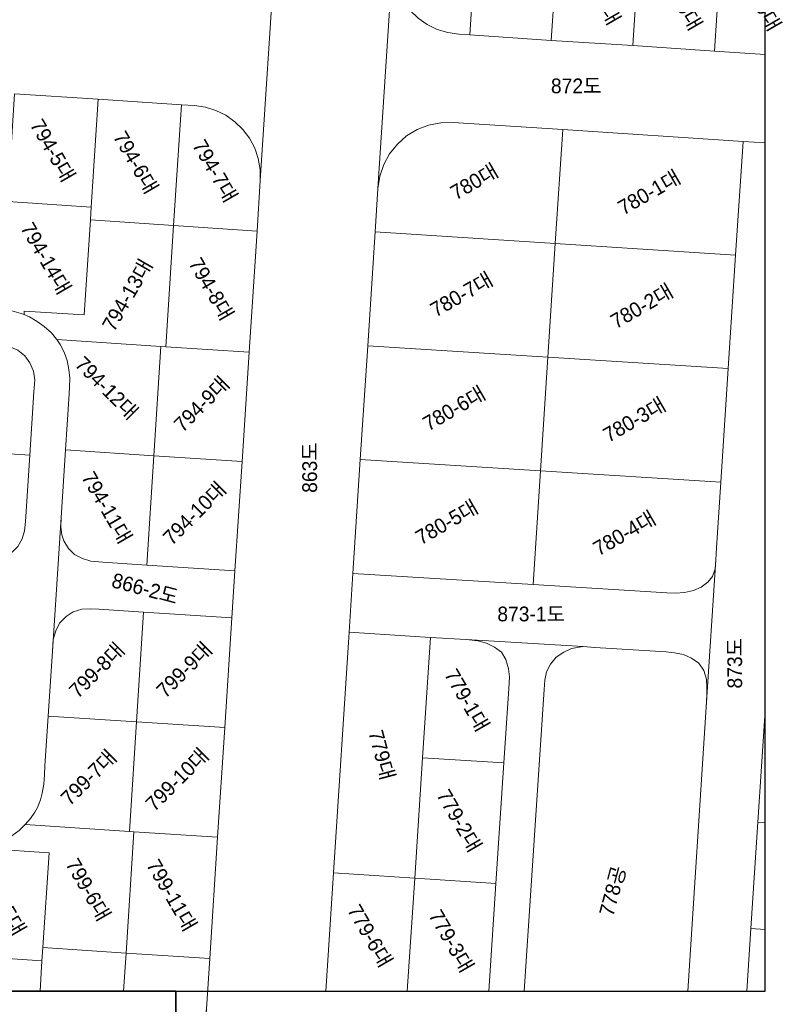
# Model space of a CAD drawing. Header units: metres. Extents: x 183400 to 184400, y 422200 to 427800.
# Tile 189 of 221: x 184074 to 184203, y 426998 to 427165. Entities that reach past the tile are written whole.
import ezdxf
from ezdxf.enums import TextEntityAlignment as Align

# ---------------------------------------------------------------- set-up
doc = ezdxf.new("R2010")
doc.units = ezdxf.units.M
doc.layers.add('일람표', color=7, linetype='Continuous')
doc.layers.add('지번', color=252, linetype='Continuous', lineweight=5)
doc.layers.add('지적', color=252, linetype='Continuous', lineweight=5)
doc.styles.add('UPM', font='Gulim.ttf')

msp = doc.modelspace()

# ---------------------------------------------------------------- linework, layer by layer
at = {"layer": '일람표'}
for points in [[(183600, 427000), (184200, 427000), (184200, 427400), (183600, 427400)], [(183500, 426600), (184100, 426600), (184100, 427000), (183500, 427000)], [(184100, 426909.79), (184024.37, 426909.79), (184024.37, 427000), (184100, 427000)]]:
    msp.add_lwpolyline(points, close=True, dxfattribs=at)
at = {"layer": '지적', "linetype": 'Continuous'}
for points in [[(184125.52, 427309.79), (184125.45, 427308.77), (184124.13, 427288.5), (184122.91, 427269.71), (184121.69, 427250.91), (184121.17, 427242.93), (184119.95, 427224.07), (184118.72, 427205.22), (184117.4, 427184.87), (184116.86, 427176.51), (184114.33, 427137.59), (184113.78, 427129.02), (184112.44, 427108.46), (184111.24, 427089.91), (184110.03, 427071.35), (184109.51, 427063.37), (184108.3, 427044.72), (184107.09, 427026.12), (184105.75, 427005.52), (184105.2, 426996.96), (184102.67, 426958.04), (184102.1, 426949.2), (184100.75, 426928.38), (184100, 426916.83)], [(184125.45, 427000), (184126.74, 427020.04), (184129.4, 427060.91), (184130.05, 427070.89), (184131.3, 427090.23), (184132.56, 427109.57), (184133.81, 427128.92), (184134.28, 427136.28), (184136.82, 427175.2), (184137.36, 427183.57), (184138.68, 427203.93), (184139.91, 427222.78), (184141.13, 427241.63), (184141.65, 427249.61), (184143, 427270.46), (184144.36, 427291.32), (184145.56, 427309.79)], [(184137.36, 427183.57), (184136.82, 427175.2), (184136.84, 427173.32), (184137.16, 427171.46), (184137.77, 427169.68), (184138.64, 427168.01), (184139.77, 427166.5), (184141.12, 427165.19), (184142.66, 427164.11), (184144.34, 427163.27), (184146.14, 427162.72), (184148, 427162.44), (184149.87, 427162.32), (184151.18, 427182.66), (184137.36, 427183.57)], [(184151.18, 427182.66), (184149.87, 427162.32), (184163.71, 427161.41), (184164.92, 427179.78), (184165.04, 427181.74), (184151.18, 427182.66)], [(184164.92, 427179.78), (184163.71, 427161.41), (184177.55, 427160.51), (184178.75, 427178.87), (184164.92, 427179.78)], [(184178.75, 427178.87), (184177.55, 427160.51), (184191.39, 427159.6), (184192.59, 427177.96), (184178.75, 427178.87)], [(184192.59, 427177.96), (184191.39, 427159.6), (184200, 427159.03)], [(184072.65, 427152.35), (184086.81, 427151.42), (184100.96, 427150.49), (184103.15, 427150.34), (184105.01, 427150.07), (184106.81, 427149.52), (184108.49, 427148.68), (184110.03, 427147.6), (184111.38, 427146.28), (184112.51, 427144.78), (184113.38, 427143.11), (184113.99, 427141.33), (184114.31, 427139.47), (184114.33, 427137.59), (184116.86, 427176.51)], [(184136.82, 427175.2), (184134.28, 427136.28), (184134.6, 427138.34), (184135.27, 427140.33), (184136.28, 427142.16), (184137.59, 427143.8), (184139.16, 427145.18), (184140.95, 427146.26), (184142.9, 427147.02), (184144.95, 427147.43), (184147.04, 427147.47), (184165.65, 427146.26), (184196.24, 427144.25), (184200, 427144)], [(184200, 427159.03), (184191.39, 427159.6), (184177.55, 427160.51), (184163.71, 427161.41), (184149.87, 427162.32), (184148, 427162.44), (184146.14, 427162.72), (184144.34, 427163.27), (184142.66, 427164.11), (184141.12, 427165.19), (184139.77, 427166.5), (184138.64, 427168.01), (184137.77, 427169.68), (184137.16, 427171.46), (184136.84, 427173.32), (184136.82, 427175.2)], [(184072.65, 427152.35), (184071.48, 427134.03), (184085.64, 427133.1), (184086.81, 427151.42), (184072.65, 427152.35)], [(184086.81, 427151.42), (184085.64, 427133.1), (184085.5, 427130.92), (184099.63, 427129.97), (184100.96, 427150.49), (184086.81, 427151.42)], [(184100.96, 427150.49), (184099.63, 427129.97), (184113.78, 427129.02), (184114.33, 427137.59), (184114.31, 427139.47), (184113.99, 427141.33), (184113.38, 427143.11), (184112.51, 427144.78), (184111.38, 427146.28), (184110.03, 427147.6), (184108.49, 427148.68), (184106.81, 427149.52), (184105.01, 427150.07), (184103.15, 427150.34), (184100.96, 427150.49)], [(184147.04, 427147.47), (184144.95, 427147.43), (184142.9, 427147.02), (184140.95, 427146.26), (184139.16, 427145.18), (184137.59, 427143.8), (184136.28, 427142.16), (184135.27, 427140.33), (184134.6, 427138.34), (184134.28, 427136.28), (184133.81, 427128.92), (184164.39, 427126.94), (184165.65, 427146.26), (184147.04, 427147.47)], [(184165.65, 427146.26), (184164.39, 427126.94), (184194.98, 427124.96), (184196.24, 427144.25), (184165.65, 427146.26)], [(184196.24, 427144.25), (184194.98, 427124.96), (184193.72, 427105.68), (184192.47, 427086.39), (184191.74, 427075.24), (184191.62, 427073.2), (184189.99, 427048.21), (184186.85, 427000)], [(184200, 427144), (184196.24, 427144.25)], [(184071.48, 427134.03), (184070.31, 427115.72), (184070.81, 427115.69), (184072.19, 427115.47), (184073.79, 427115.04), (184074.26, 427114.84), (184074.3, 427115.45), (184084.46, 427114.78), (184085.5, 427130.92), (184085.64, 427133.1), (184071.48, 427134.03)], [(184085.5, 427130.92), (184084.46, 427114.78), (184074.3, 427115.45), (184074.26, 427114.84), (184075.16, 427114.46), (184076.49, 427113.69), (184077.66, 427112.83), (184078.89, 427111.74), (184079.75, 427110.68), (184079.81, 427110.6), (184097.47, 427109.44), (184098.3, 427109.39), (184099.63, 427129.97), (184085.5, 427130.92)], [(184099.63, 427129.97), (184098.3, 427109.39), (184112.44, 427108.46), (184113.78, 427129.02), (184099.63, 427129.97)], [(184133.81, 427128.92), (184132.56, 427109.57), (184163.14, 427107.63), (184164.39, 427126.94), (184133.81, 427128.92)], [(184164.39, 427126.94), (184163.14, 427107.63), (184193.72, 427105.68), (184194.98, 427124.96), (184164.39, 427126.94)], [(184073.4, 427027.26), (184074.47, 427028.25), (184075.33, 427029.29), (184076.08, 427030.36), (184076.54, 427031.18), (184077.06, 427032.45), (184077.35, 427033.6), (184077.59, 427035.1), (184077.71, 427036.7), (184077.8, 427038.24), (184078.35, 427046.68), (184079.07, 427057.68), (184080.56, 427080.4), (184081.3, 427091.87), (184081.87, 427100.48), (184081.99, 427102.49), (184082.03, 427104.03), (184081.86, 427105.51), (184081.55, 427107.04), (184081.08, 427108.45), (184080.39, 427109.75), (184079.81, 427110.6), (184079.75, 427110.68), (184078.89, 427111.74), (184077.66, 427112.83), (184076.49, 427113.69), (184075.16, 427114.46), (184074.26, 427114.84), (184073.79, 427115.04), (184072.19, 427115.47)], [(184061.63, 427110.27), (184060.44, 427091.94), (184075.23, 427090.97), (184075.94, 427101.76), (184076.07, 427103.79), (184075.84, 427105.24), (184075.25, 427106.65), (184074.36, 427107.85), (184073.19, 427108.79), (184071.84, 427109.38), (184070.35, 427109.72), (184068.34, 427109.83), (184061.63, 427110.27)], [(184079.81, 427110.6), (184080.39, 427109.75), (184081.08, 427108.45), (184081.55, 427107.04), (184081.86, 427105.51), (184082.03, 427104.03), (184081.99, 427102.49), (184081.87, 427100.48), (184081.3, 427091.87), (184096.27, 427090.89), (184097.47, 427109.44), (184079.81, 427110.6)], [(184073.19, 427108.79), (184074.36, 427107.85), (184075.25, 427106.65), (184075.84, 427105.24), (184076.07, 427103.79), (184075.94, 427101.76), (184075.23, 427090.97), (184074.5, 427079.71), (184074.35, 427078.16), (184073.96, 427076.75), (184073.2, 427075.45)], [(184097.47, 427109.44), (184096.27, 427090.89), (184111.24, 427089.91), (184112.44, 427108.46), (184098.3, 427109.39), (184097.47, 427109.44)], [(184132.56, 427109.57), (184131.3, 427090.23), (184161.88, 427088.31), (184163.14, 427107.63), (184132.56, 427109.57)], [(184163.14, 427107.63), (184161.88, 427088.31), (184192.47, 427086.39), (184193.72, 427105.68), (184163.14, 427107.63)], [(184060.44, 427091.94), (184059.25, 427073.61), (184067.46, 427073.08), (184068.99, 427073.09), (184070.24, 427073.39), (184071.36, 427073.8), (184072.36, 427074.62), (184073.2, 427075.45), (184073.96, 427076.75), (184074.35, 427078.16), (184074.5, 427079.71), (184075.23, 427090.97), (184060.44, 427091.94)], [(184081.3, 427091.87), (184080.56, 427080.4), (184080.51, 427078.84), (184080.68, 427077.43), (184080.98, 427076.44), (184081.82, 427075.11), (184082.83, 427074.11), (184084.15, 427073.42), (184085.6, 427073), (184087.6, 427072.82), (184095.06, 427072.33), (184096.27, 427090.89), (184081.3, 427091.87)], [(184096.27, 427090.89), (184095.06, 427072.33), (184110.03, 427071.35), (184111.24, 427089.91), (184096.27, 427090.89)], [(184131.3, 427090.23), (184130.05, 427070.89), (184160.63, 427069), (184161.88, 427088.31), (184131.3, 427090.23)], [(184161.88, 427088.31), (184160.63, 427069), (184183.33, 427067.6), (184184.78, 427067.57), (184186.33, 427067.64), (184187.86, 427068), (184189.16, 427068.58), (184190.28, 427069.44), (184191.03, 427070.38), (184191.49, 427071.66), (184191.62, 427073.2), (184191.74, 427075.24), (184192.47, 427086.39), (184161.88, 427088.31)], [(184080.56, 427080.4), (184079.07, 427057.68), (184079.21, 427059.66), (184079.62, 427061.17), (184080.26, 427062.47), (184081.39, 427063.58), (184082.56, 427064.38), (184084.05, 427064.81), (184085.5, 427064.9), (184086.92, 427064.85), (184094.54, 427064.35), (184109.51, 427063.37), (184110.03, 427071.35), (184095.06, 427072.33), (184087.6, 427072.82), (184085.6, 427073), (184084.15, 427073.42), (184082.83, 427074.11), (184081.82, 427075.11), (184080.98, 427076.44), (184080.68, 427077.43), (184080.51, 427078.84), (184080.56, 427080.4)], [(184191.62, 427073.2), (184191.49, 427071.66), (184191.03, 427070.38), (184190.28, 427069.44), (184189.16, 427068.58), (184187.86, 427068), (184186.33, 427067.64), (184184.78, 427067.57), (184183.33, 427067.6), (184160.63, 427069), (184130.05, 427070.89), (184129.4, 427060.91), (184143.21, 427060.05), (184149.28, 427059.68), (184169.09, 427058.48), (184171.11, 427058.33), (184183.17, 427057.59), (184184.62, 427057.41), (184186.14, 427057.14), (184187.49, 427056.51), (184188.72, 427055.66), (184189.56, 427054.41), (184190.04, 427052.95), (184190.1, 427051.48), (184190.1, 427050.22), (184189.99, 427048.21), (184191.62, 427073.2)], [(184085.5, 427064.9), (184084.05, 427064.81), (184082.56, 427064.38), (184081.39, 427063.58), (184080.26, 427062.47), (184079.62, 427061.17), (184079.21, 427059.66), (184079.07, 427057.68), (184078.35, 427046.68), (184093.33, 427045.7), (184094.54, 427064.35), (184086.92, 427064.85), (184085.5, 427064.9)], [(184094.54, 427064.35), (184093.33, 427045.7), (184108.3, 427044.72), (184109.51, 427063.37), (184094.54, 427064.35)], [(184129.4, 427060.91), (184126.74, 427020.04), (184140.53, 427019.16), (184141.87, 427039.61), (184143.21, 427060.05), (184129.4, 427060.91)], [(184143.21, 427060.05), (184141.87, 427039.61), (184155.67, 427038.74), (184156.5, 427051.34), (184156.6, 427053.33), (184156.44, 427054.68), (184156.02, 427056.26), (184155.23, 427057.55), (184154.07, 427058.41), (184152.7, 427059.08), (184151.27, 427059.48), (184149.28, 427059.68), (184143.21, 427060.05)], [(184159.12, 427000), (184162.5, 427051.2), (184162.59, 427052.78), (184162.88, 427054.19), (184163.55, 427055.49), (184164.51, 427056.69), (184165.84, 427057.55), (184167.13, 427058.14), (184169.09, 427058.48), (184149.28, 427059.68)], [(184149.28, 427059.68), (184151.27, 427059.48), (184152.7, 427059.08), (184154.07, 427058.41), (184155.23, 427057.55), (184156.02, 427056.26), (184156.44, 427054.68), (184156.6, 427053.33), (184156.5, 427051.34), (184155.67, 427038.74), (184154.31, 427018.28), (184153.1, 427000)], [(184169.09, 427058.48), (184167.13, 427058.14), (184165.84, 427057.55), (184164.51, 427056.69), (184163.55, 427055.49), (184162.88, 427054.19), (184162.59, 427052.78), (184162.5, 427051.2), (184159.12, 427000)], [(184186.85, 427000), (184189.99, 427048.21), (184190.1, 427050.22), (184190.1, 427051.48), (184190.04, 427052.95), (184189.56, 427054.41), (184188.72, 427055.66), (184187.49, 427056.51), (184186.14, 427057.14), (184184.62, 427057.41), (184183.17, 427057.59), (184171.11, 427058.33), (184169.09, 427058.48)], [(184196.87, 427000), (184197.56, 427010.6), (184198.74, 427028.67), (184199.91, 427046.73), (184200, 427048.11)], [(184200, 427048.11), (184199.91, 427046.73), (184200, 427046.72)], [(184078.35, 427046.68), (184077.8, 427038.24), (184077.71, 427036.7), (184077.59, 427035.1), (184077.35, 427033.6), (184077.06, 427032.45), (184076.54, 427031.18), (184076.08, 427030.36), (184075.33, 427029.29), (184074.47, 427028.25), (184092.13, 427027.1), (184093.33, 427045.7), (184078.35, 427046.68)], [(184199.91, 427046.73), (184198.74, 427028.67), (184200, 427028.59)], [(184093.33, 427045.7), (184092.13, 427027.1), (184092.87, 427027.05), (184107.09, 427026.12), (184108.3, 427044.72), (184093.33, 427045.7)], [(184141.87, 427039.61), (184140.53, 427019.16), (184154.31, 427018.28), (184155.67, 427038.74), (184141.87, 427039.61)], [(184074.47, 427028.25), (184073.4, 427027.26), (184072.2, 427026.34), (184070.92, 427025.58), (184069.33, 427024.94), (184068.36, 427024.69), (184068.32, 427024.14), (184078.49, 427023.48), (184077.44, 427007.37), (184091.56, 427006.45), (184092.87, 427027.05), (184092.13, 427027.1), (184074.47, 427028.25)], [(184198.74, 427028.67), (184197.56, 427010.6), (184200, 427010.45)], [(184200, 427028.59), (184198.74, 427028.67)], [(184092.87, 427027.05), (184091.56, 427006.45), (184105.75, 427005.52), (184107.09, 427026.12), (184092.87, 427027.05)], [(184068.36, 427024.69), (184067.91, 427024.57), (184066.36, 427024.41), (184064.62, 427024.41), (184064.33, 427024.43), (184063.13, 427006.07), (184077.29, 427005.15), (184077.44, 427007.37), (184078.49, 427023.48), (184068.32, 427024.14), (184068.36, 427024.69)], [(184126.74, 427020.04), (184125.45, 427000)], [(184139.27, 427000), (184140.53, 427019.16), (184126.74, 427020.04)], [(184140.53, 427019.16), (184139.27, 427000)], [(184153.1, 427000), (184154.31, 427018.28), (184140.53, 427019.16)], [(184197.56, 427010.6), (184196.87, 427000)], [(184200, 427010.45), (184197.56, 427010.6)], [(184077.44, 427007.37), (184077.29, 427005.15), (184076.96, 427000)], [(184091.15, 427000), (184091.56, 427006.45), (184077.44, 427007.37)], [(184091.56, 427006.45), (184091.15, 427000)], [(184100, 426987.87), (184101.14, 426988.72), (184102.45, 426990.07), (184103.54, 426991.61), (184104.37, 426993.3), (184104.92, 426995.1), (184105.2, 426996.96), (184105.75, 427005.52), (184091.56, 427006.45)], [(184076.96, 427000), (184077.29, 427005.15), (184063.13, 427006.07)]]:
    msp.add_lwpolyline(points, dxfattribs=at)

# ---------------------------------------------------------------- texts
at = {"layer": '지번', "style": 'UPM'}
for s, rotation, p in [('781-11대', 300, (184171.23, 427170.14)), ('781-10대', 300, (184185.07, 427169.23)), ('781-9대', 300, (184198.91, 427168.33)), ('794-5대', 300, (184079.14, 427142.72)), ('794-6대', 300, (184093.23, 427140.69)), ('794-7대', 300, (184106.68, 427139.25)), ('780대', 30, (184150.63, 427137.44)), ('780-1대', 30, (184180.31, 427135.61)), ('794-14대', 300, (184077.97, 427124.41)), ('794-13대', 60, (184091.77, 427118.18)), ('794-8대', 300, (184106.04, 427119.21)), ('780-7대', 30, (184148.47, 427118.27)), ('780-2대', 30, (184179.05, 427116.31)), ('794-12대', 315, (184088.29, 427102.39)), ('794-9대', 45, (184104.36, 427099.68)), ('780-6대', 30, (184147.22, 427098.94)), ('780-3대', 30, (184177.8, 427097.01)), ('863도', 90, (184122.71, 427088.88)), ('794-11대', 300, (184088.32, 427082.1)), ('794-10대', 45, (184103.15, 427081.12)), ('780-5대', 30, (184145.96, 427079.61)), ('780-4대', 30, (184176.11, 427077.73)), ('866-2도', 345, (184094.8, 427068.34)), ('873도', 90, (184194.83, 427055.66)), ('799-8대', 45, (184086.58, 427054.49)), ('799-9대', 45, (184101.42, 427054.54)), ('779-1대', 300, (184149.41, 427049.4)), ('779대', 285, (184134.97, 427040.09)), ('799-10대', 45, (184100.21, 427035.92)), ('799-7대', 45, (184085.2, 427036.26)), ('779-2대', 300, (184148.1, 427028.94)), ('799-6대', 300, (184085.16, 427017.22)), ('799-11대', 300, (184099.32, 427016.28)), ('799-5대', 300, (184070.81, 427014.78)), ('778공', 75, (184174.1, 427017)), ('779-6대', 300, (184132.97, 427009.38)), ('779-3대', 300, (184146.75, 427008.49))]:
    msp.add_text(s, height=2.5, rotation=rotation, dxfattribs=at).set_placement(p, align=Align.MIDDLE_CENTER)
for s, p in [('872도', (184167.94, 427153.68)), ('873-1도', (184160.3, 427064.02))]:
    msp.add_text(s, height=2.5, dxfattribs=at).set_placement(p, align=Align.MIDDLE_CENTER)

doc.saveas('drawing.dxf')
